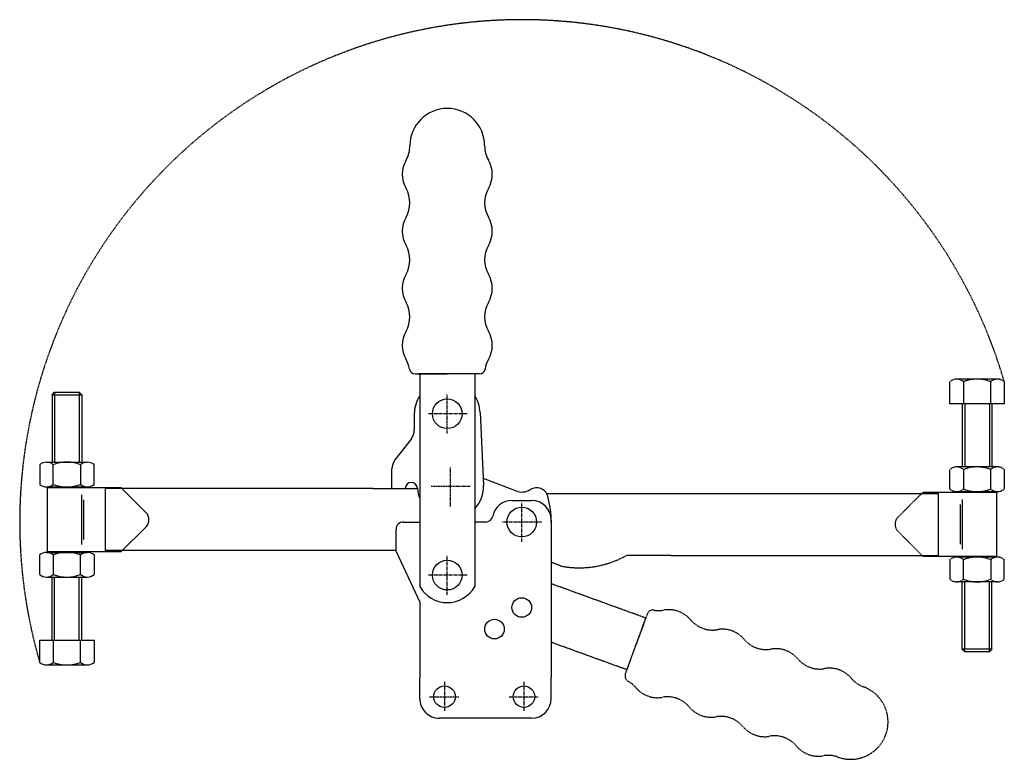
# Model space of a CAD drawing. Extents: x 98 to 495, y 56 to 354.
import ezdxf

# ---------------------------------------------------------------- set-up
doc = ezdxf.new("R2010")
doc.units = 0
doc.linetypes.add('CENTER', pattern=[2, 1.25, -0.25, 0.25, -0.25])
doc.linetypes.add('HIDDEN', pattern=[0.375, 0.25, -0.125])
doc.layers.get('0').update_dxf_attribs({"linetype": 'CONTINUOUS'})
for name, color, linetype in [('BRAUER-1', 1, 'CENTER'), ('BRAUER-2', 4, 'HIDDEN'), ('BRAUER-5', 4, 'HIDDEN')]:
    doc.layers.add(name, color=color, linetype=linetype)

# ---------------------------------------------------------------- blocks, each defined once
blk = doc.blocks.new('V4501AS_SP')
for p, q in [((-35.112712, 50.430642), (-34.112712, 51.430642)), ((-35.112712, 50.430642), (-23.112712, 50.430642)), ((-35.112712, 50.430642), (-35.112712, 23.231193)), ((-34.112712, 51.430642), (-24.112712, 51.430642)), ((-34.112712, 51.430642), (-34.112712, 23.231193)), ((-24.112712, 51.430642), (-23.112712, 50.430642)), ((-24.112712, 51.430642), (-24.112712, 23.231193)), ((-23.112712, 50.430642), (-23.112712, 23.231193)), ((-40.080712, 22.181521), (-40.080712, 14.280865)), ((-37.338712, 23.231193), (-20.886712, 23.231193)), ((-34.596712, 14.280865), (-34.596712, 22.181521)), ((-23.628712, 22.181521), (-23.628712, 14.280864)), ((-18.144712, 14.280864), (-18.144712, 22.181521)), ((-37.338712, 13.231193), (-20.886712, 13.231193)), ((-37.000001, 12.999999), (-7.343146, 13)), ((-37.000001, 12.999999), (-37, -13.000001)), ((-7.343146, 13), (2.828426, 2.828426)), ((-23.204169, 9.999999), (-23.204169, -10.000001)), ((-22.404169, 8), (-22.404169, -8)), ((-7.343146, -13), (2.828426, -2.828427)), ((-40.080712, -22.094255), (-40.080712, -14.193599)), ((-37.338712, -13.143927), (-20.886712, -13.143927)), ((-7.343146, -13), (-37, -13.000001)), ((-34.596712, -14.193599), (-34.596712, -22.094255)), ((-23.628712, -22.094255), (-23.628712, -14.193598)), ((-18.144712, -14.193598), (-18.144712, -22.094255)), ((-37.338712, -23.143927), (-20.886712, -23.143927)), ((-35.112712, -48.569358), (-35.112712, -23.143927)), ((-34.112712, -48.569358), (-34.112712, -23.143927)), ((-24.112712, -48.569358), (-24.112712, -23.143927)), ((-23.112712, -48.569358), (-23.112712, -23.143927)), ((-40.080714, -48.569358), (-18.144714, -48.569358)), ((-40.080714, -57.519686), (-40.080714, -48.569358)), ((-34.596714, -48.569358), (-34.596714, -57.519686)), ((-23.628714, -57.519686), (-23.628714, -48.569358)), ((-18.144714, -48.569358), (-18.144714, -57.519686)), ((-37.338714, -58.569358), (-20.886714, -58.569358))]:
    blk.add_line(p, q)
for centre, radius, start, end in [((-37.338712, 19.032506), 4.175507, 48.952337, 131.047669), ((-29.112712, 8.360841), 14.868942, 68.356986, 111.643014), ((-20.886712, 19.032506), 4.175507, 48.952337, 131.047669), ((-37.338712, 17.42988), 4.175507, 228.952335, 311.047669), ((-29.112712, 28.101544), 14.868942, 248.356984, 291.643014), ((-20.886712, 17.42988), 4.175508, 228.952335, 311.04766), ((0, 0), 3.999999, 315.000001, 45), ((-37.338712, -17.342614), 4.175507, 48.952331, 131.047665), ((-29.112712, -28.014278), 14.868942, 68.356986, 111.643016), ((-20.886712, -17.342614), 4.175508, 48.95234, 131.047665), ((-37.338712, -18.945239), 4.175508, 228.95234, 311.047663), ((-29.112712, -8.273575), 14.868942, 248.356986, 291.643014), ((-20.886712, -18.945239), 4.175508, 228.95234, 311.047663), ((-37.338714, -54.37067), 4.175508, 228.95234, 311.047663), ((-29.112714, -43.699006), 14.868942, 248.356986, 291.643014), ((-20.886714, -54.37067), 4.175508, 228.95234, 311.047663)]:
    blk.add_arc(centre, radius, start, end)

msp = doc.modelspace()

# ---------------------------------------------------------------- linework, layer by layer
for p, q in [((257.449872, 211.528025), (270.41487, 211.528024)), ((282.014876, 211.528024), (258.814864, 211.528024)), ((259.314864, 211.528024), (259.314893, 125.77597)), ((283.379868, 211.528025), (270.41487, 211.528024)), ((281.514876, 211.528024), (281.514875, 125.775963)), ((257.114883, 195.366847), (257.114883, 189.066846)), ((283.661246, 195.954814), (285.001812, 166.656369)), ((255.789045, 185.200618), (249.318076, 176.869893)), ((248.114883, 165.275684), (248.114883, 173.166847)), ((284.871134, 169.512371), (298.156341, 164.289969)), ((240.414883, 165.280177), (132.364884, 165.280176)), ((240.414883, 165.280177), (258.437206, 165.269662)), ((296.564884, 160.466847), (304.364884, 160.466848)), ((252.764884, 151.766847), (259.314893, 151.766847)), ((285.808026, 151.766847), (281.514874, 151.766847)), ((312.364884, 152.466848), (312.364664, 89.066848)), ((249.764884, 139.866847), (249.764884, 148.766847)), ((249.764884, 140.280177), (132.364884, 140.280176)), ((249.764884, 139.866847), (259.314884, 119.386806)), ((259.314884, 119.386806), (259.303738, 89.066847)), ((259.300589, 80.502897), (259.303738, 89.066847)), ((312.352283, 80.48287), (312.364664, 89.066848)), ((304.35, 72.6), (267.3, 72.6))]:
    msp.add_line(p, q)
for centre, radius in [((270.414883, 195.446846), 6), ((300.464884, 151.766848), 6), ((270.414884, 130.346847), 6), ((300.464884, 117.266848), 3.95), ((289.464884, 108.566848), 3.95), ((269.3, 81.3), 4.35), ((301.35, 81.3), 4.35)]:
    msp.add_circle(centre, radius)
for centre, radius, start, end in [((270.414884, 303.528027), 15.071973, 0.000001, 179.999996), ((243.842911, 303.528028), 11.5, 329.999988, 359.999996), ((296.98685, 303.528026), 11.5, 179.99999, 210.000005), ((263.761492, 292.028024), 11.5, 149.999988, 209.999976), ((277.068266, 292.028025), 11.5, 330.00001, 30), ((243.842905, 280.528028), 11.5, 329.999988, 29.999996), ((296.986851, 280.528026), 11.5, 149.999991, 210.000004), ((263.761487, 269.028024), 11.5, 149.999988, 209.999976), ((277.068267, 269.028025), 11.5, 330.00001, 30), ((243.842899, 257.528028), 11.5, 329.999988, 29.999996), ((296.986851, 257.528026), 11.5, 149.999991, 210.000004), ((263.761481, 246.028024), 11.5, 149.999988, 209.999976), ((277.068267, 246.028025), 11.5, 330.00001, 30), ((243.842894, 234.528028), 11.5, 329.999988, 29.999996), ((296.986851, 234.528026), 11.5, 149.999991, 210.000004), ((263.761475, 223.028024), 11.5, 149.999988, 209.999976), ((277.068267, 223.028025), 11.5, 330.00001, 30), ((243.842888, 211.528028), 11.499999, 9.594055, 29.999996), ((296.986852, 211.528026), 11.5, 149.999991, 170.405935), ((257.449872, 213.828025), 2.3, 189.594047, 270), ((283.379868, 213.828025), 2.3, 270, 350.405933), ((270.414883, 195.366847), 13.3, 146.572831, 180), ((270.414883, 195.446846), 13.256099, 2.196087, 33.138594), ((250.814883, 189.066846), 6.3, 322.14343, 0), ((254.414883, 173.166846), 6.3, 144.000001, 179.999991), ((255.937764, 165.216847), 2.5, 3.055599, 178.722622), ((271.714883, 166.066847), 13.3, 183.089169, 201.198925), ((271.714883, 166.066847), 13.3, 317.463077, 2.540466), ((300.464883, 170.206848), 6.351285, 248.686141, 302.697845), ((306.434884, 160.906848), 4.7, 15.62477, 122.697847), ((296.564884, 152.466847), 8, 90.000001, 167.930912), ((304.364884, 152.466848), 8, 0.000001, 90.000001), ((274.365445, 151.937952), 38, 359.624381, 15.624771), ((252.764884, 148.766847), 3, 90.000001, 180.000002), ((285.808026, 154.766847), 3, 270.000002, 347.930918), ((270.414884, 131.946846), 12.699984, 209.071213, 330.928747), ((267.3, 80.6), 8, 179.999991, 270.000001), ((304.35, 80.6), 8, 270.000001, 0.000001)]:
    msp.add_arc(centre, radius, start, end)
at = {"layer": 'BRAUER-1'}
for p, q in [((270.414883, 187.446846), (270.414883, 203.446846)), ((278.414883, 195.446846), (262.414883, 195.446846)), ((271.714884, 158.066847), (271.714883, 174.066847)), ((279.714883, 166.066847), (263.714883, 166.066847)), ((300.464884, 143.766848), (300.464884, 159.766848)), ((308.464884, 151.766848), (292.464884, 151.766847)), ((270.414884, 122.346847), (270.414884, 138.346847)), ((278.414884, 130.346847), (262.414884, 130.346847)), ((269.3, 87.3), (269.3, 75.3)), ((301.35, 87.3), (301.35, 75.3)), ((263.3, 81.3), (275.3, 81.3)), ((295.35, 81.3), (307.35, 81.3))]:
    msp.add_line(p, q, dxfattribs=at)
at = {"layer": 'BRAUER-2'}
msp.add_line((132.364884, 165.280176), (132.364884, 140.280176), dxfattribs=at)
at = {"layer": 'BRAUER-5'}
for p, q in [((473.185339, 199.426592), (473.185339, 208.37692)), ((492.379339, 209.426592), (475.927339, 209.426592)), ((478.669339, 208.37692), (478.669339, 199.426592)), ((489.637339, 199.426592), (489.637339, 208.37692)), ((495.121339, 208.37692), (495.121339, 199.426592)), ((495.121339, 199.426592), (473.185339, 199.426592)), ((478.153337, 199.426592), (478.153337, 174.001162)), ((479.153337, 199.426592), (479.153337, 174.001162)), ((489.153337, 199.426592), (489.153337, 174.001162)), ((490.153337, 199.426592), (490.153337, 174.001162)), ((473.185337, 165.050833), (473.185337, 172.95149)), ((492.379337, 174.001162), (475.927337, 174.001162)), ((478.669337, 172.95149), (478.669337, 165.050833)), ((489.637337, 165.050834), (489.637337, 172.95149)), ((495.121337, 172.95149), (495.121337, 165.050834)), ((310.507124, 163.253518), (468.564883, 163.25352)), ((462.383771, 163.857234), (452.212199, 153.685661)), ((462.383771, 163.857234), (492.040625, 163.857235)), ((468.564883, 138.25352), (468.564883, 163.25352)), ((492.379337, 164.001162), (475.927337, 164.001162)), ((492.040626, 137.857235), (492.040625, 163.857235)), ((478.244794, 140.857235), (478.244794, 160.857235)), ((477.444794, 142.857234), (477.444794, 158.857234)), ((462.383771, 137.857234), (452.212199, 148.028808)), ((316.158633, 134.021324), (312.364825, 135.501525)), ((360.714884, 138.253518), (342.692561, 138.264033)), ((360.714884, 138.253518), (468.564883, 138.25352)), ((492.040626, 137.857235), (462.383771, 137.857234)), ((473.185337, 136.57637), (473.185337, 128.675713)), ((492.379337, 137.626041), (475.927337, 137.626041)), ((478.669337, 128.675713), (478.669337, 136.57637)), ((489.637337, 136.576369), (489.637337, 128.675713)), ((495.121337, 128.675713), (495.121337, 136.576369)), ((492.379337, 127.626041), (475.927337, 127.626041)), ((478.153337, 100.426592), (478.153337, 127.626041)), ((479.153337, 99.426592), (479.153337, 127.626041)), ((489.153337, 99.426592), (489.153337, 127.626041)), ((490.153337, 100.426592), (490.153337, 127.626041)), ((350.496663, 113.011844), (312.364795, 126.854303)), ((342.732802, 91.68081), (350.667673, 113.48169)), ((351.134529, 114.764363), (346.700238, 102.58125)), ((342.903812, 92.150656), (312.364713, 103.229589)), ((342.265948, 90.398137), (346.700238, 102.58125)), ((490.153337, 100.426592), (478.153337, 100.426592)), ((479.153337, 99.426592), (478.153337, 100.426592)), ((489.153337, 99.426592), (479.153337, 99.426592)), ((490.153337, 100.426592), (489.153337, 99.426592))]:
    msp.add_line(p, q, dxfattribs=at)
for centre, radius, start, end in [((300.564884, 151.766848), 202.625059, 16.223406, 196.223406), ((475.927339, 205.227904), 4.175508, 48.95234, 131.047663), ((484.153339, 194.55624), 14.868942, 68.356986, 111.643014), ((492.379339, 205.227904), 4.175508, 48.95234, 131.047663), ((475.927337, 169.802474), 4.175508, 48.95234, 131.047663), ((484.153337, 159.13081), 14.868942, 68.356986, 111.643014), ((492.379337, 169.802474), 4.175508, 48.95234, 131.047663), ((475.927337, 168.199849), 4.175508, 228.95234, 311.047665), ((484.153337, 178.871513), 14.868942, 248.356986, 291.643016), ((492.379337, 168.199849), 4.175507, 228.952331, 311.047665), ((455.040625, 150.857234), 3.999999, 135.000001, 225), ((323.660832, 172.195555), 38.904432, 258.881629, 299.287474), ((475.927337, 133.427354), 4.175508, 48.952335, 131.04766), ((484.153337, 122.75569), 14.868942, 68.356984, 111.643014), ((492.379337, 133.427354), 4.175507, 48.952335, 131.047669), ((475.927337, 131.824728), 4.175507, 228.952337, 311.047669), ((484.153337, 142.496393), 14.868942, 248.356986, 291.643014), ((492.379337, 131.824728), 4.175507, 228.952337, 311.047669), ((353.295822, 113.977717), 2.3, 79.594047, 160), ((355.788394, 127.550744), 11.499999, 259.594055, 279.999996), ((359.782298, 104.900164), 11.5, 39.999988, 99.999976), ((377.401323, 119.684275), 11.5, 219.999988, 279.999996), ((381.395226, 97.033696), 11.5, 39.999988, 99.999976), ((399.014251, 111.817807), 11.5, 219.999988, 279.999996), ((403.008154, 89.167227), 11.5, 39.999988, 99.999976), ((420.627179, 103.951338), 11.5, 219.999988, 279.999996), ((424.621083, 81.300758), 11.5, 39.999988, 99.999976), ((344.427241, 89.61149), 2.3, 160, 240.405933), ((337.612086, 77.611754), 11.5, 39.999991, 60.405935), ((442.240108, 96.084869), 11.5, 219.999988, 249.999996), ((355.231108, 92.39587), 11.5, 220.00001, 280), ((433.151957, 71.115383), 15.071973, 250.000001, 69.999996), ((359.225017, 69.745291), 11.5, 39.999991, 100.000004), ((376.844038, 84.529407), 11.5, 220.00001, 280), ((380.837947, 61.878828), 11.5, 39.999991, 100.000004), ((398.456968, 76.662944), 11.5, 220.00001, 280), ((402.450878, 54.012365), 11.5, 39.999991, 100.000004), ((420.069899, 68.796481), 11.5, 220.00001, 280), ((424.063808, 46.145902), 11.5, 69.99999, 100.000005)]:
    msp.add_arc(centre, radius, start, end, dxfattribs=at)

# ---------------------------------------------------------------- block references
msp.add_blockref('V4501AS_SP', (146.089143, 152.676461))

doc.saveas('drawing.dxf')
